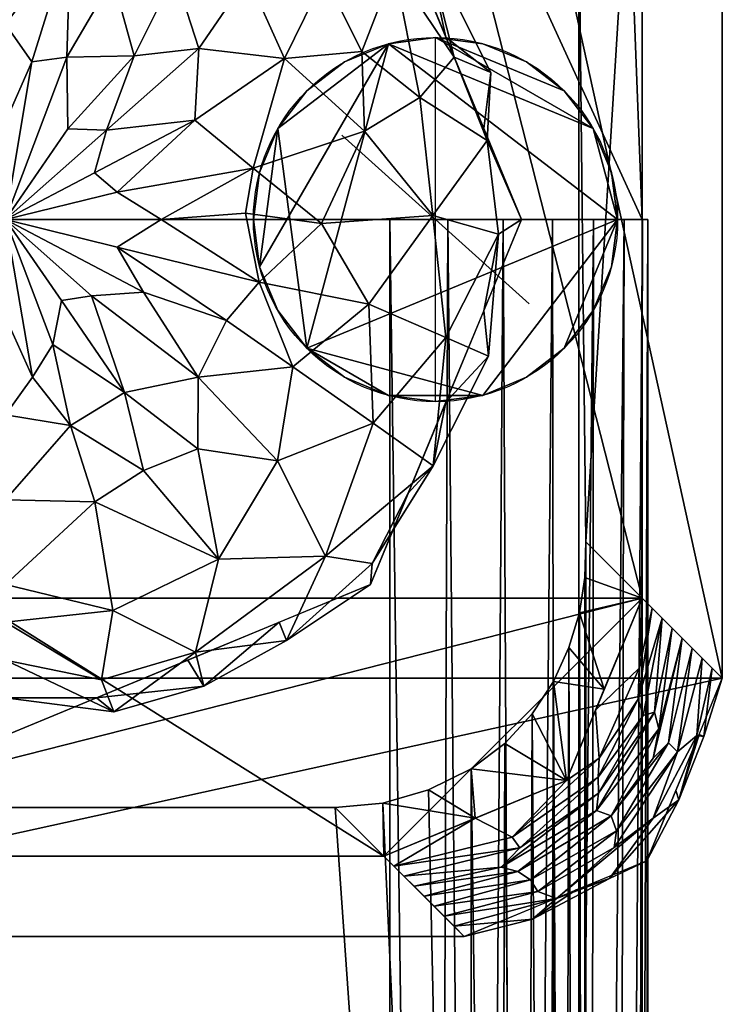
# Model space of a CAD drawing. Header units: millimetres. Extents: x -97 to 34, y -140 to 97.
# Tile 3 of 5: x 1 to 25, y -27 to 7. Entities that reach past the tile are written whole.
import ezdxf

# ---------------------------------------------------------------- set-up
doc = ezdxf.new("R2010")
doc.units = ezdxf.units.MM
doc.layers.add('P-SANR-FIXT', color=6, linetype='Continuous', lineweight=30)

# ---------------------------------------------------------------- blocks, each defined once
blk = doc.blocks.new('FamilyGeomCombination_360695-_3D_')
at = {"layer": 'P-SANR-FIXT'}
mesh = blk.add_polyface(dxfattribs=at)
corners = [(16, 25), (22.364, 22.364), (25, 16), (25, -16), (22.364, -22.364), (16, -25), (-16, -25), (-22.364, -22.364), (-25, -16), (-25, 16), (-22.364, 22.364), (-16, 25)]
mesh.append_faces([[corners[k] for k in face] for face in [(8, 9, 0, 3)]], dxfattribs={"vtx1": -1, "vtx2": -1, "vtx3": -1})
mesh.append_faces([[corners[k] for k in face] for face in [(6, 7, 8, 3)]], dxfattribs={"vtx2": -1, "vtx3": -1})
mesh.append_faces([[corners[k] for k in face] for face in [(0, 1, 2, 3), (9, 10, 11, 0), (3, 4, 5, 6)]], dxfattribs={"vtx3": -1})
mesh = blk.add_polyface(dxfattribs=at)
corners = [(13.2, 22.2, 247), (-13.2, 22.2, 247), (-19.564, 19.564, 247), (-22.2, 13.2, 247), (-22.2, -13.2, 247), (-19.564, -19.564, 247), (-13.2, -22.2, 247), (13.2, -22.2, 247), (19.564, -19.564, 247), (22.2, -13.2, 247), (22.2, 13.2, 247), (19.564, 19.564, 247)]
mesh.append_faces([[corners[k] for k in face] for face in [(0, 3, 4, 9)]], dxfattribs={"vtx0": -1, "vtx2": -1, "vtx3": -1})
mesh.append_faces([[corners[k] for k in face] for face in [(1, 2, 3, 0), (10, 11, 0, 9), (7, 8, 9, 6)]], dxfattribs={"vtx2": -1})
mesh.append_faces([[corners[k] for k in face] for face in [(4, 5, 6, 9)]], dxfattribs={"vtx2": -1, "vtx3": -1})
mesh = blk.add_polyface(dxfattribs=at)
corners = [(22.2, -13.2, 247), (25, -16), (25, 16), (22.2, 13.2, 247)]
mesh.append_faces([[corners[k] for k in face] for face in [(0, 1, 2, 3)]])
mesh = blk.add_polyface(dxfattribs=at)
corners = [(22.2, -13.2, 247), (19.564, -19.564, 247), (13.2, -22.2, 247), (16, -25), (22.364, -22.364), (25, -16), (14.6, -23.6, 123.5), (23.6, -14.6, 123.5), (22.9, -13.9, 185.25), (15.3, -24.3, 61.75), (13.9, -22.9, 185.25), (24.3, -15.3, 61.75), (20.614, -20.614, 154.375), (21.314, -21.314, 92.625), (22.55, -13.55, 216.125), (20.673, -19.445, 200.687), (20.582, -17.107, 247), (20.705, -18.782, 224.727), (13.55, -22.55, 216.125), (17.672, -21.539, 216.763), (17.937, -21.917, 186.805), (14.25, -23.25, 154.375), (22.07, -16.725, 209.81), (22.235, -17.301, 185.112), (23.25, -14.25, 154.375), (17.869, -22.74, 138.937), (21.125, -20.798, 123.5), (18.31, -23.03, 109.402), (14.95, -23.95, 92.625), (23.95, -14.95, 92.625), (18.569, -23.44, 77.188), (22.593, -20.878, 50.33), (19.221, -23.675, 45.324), (15.65, -24.65, 30.875), (23.44, -18.569, 77.188), (19.907, -23.382), (21.063, -22.985, 23.54), (24.65, -15.65, 30.875), (23.382, -19.907), (23.12, -18.25, 105.384), (22.096, -15.644, 230.748), (20.681, -20.005, 177.49), (22.783, -17.762, 138.937), (18.387, -24.404, 18.765), (17.288, -22.583, 163.342), (24.116, -17.992, 46.313), (23.486, -20.237, 25.698), (24.191, -17.954), (22.64, -17.186, 162.052), (16.382, -20.882, 247), (21.229, -21.897, 69.904), (22.59, -18.781, 122.31), (24.352, -18.034, 29.244)]
mesh.append_faces([[corners[k] for k in face] for face in [(11, 45, 37), (37, 52, 5), (9, 30, 28), (38, 46, 4), (4, 36, 35), (7, 39, 29), (0, 40, 14), (3, 43, 33), (5, 52, 47), (8, 48, 24)]], dxfattribs={"vtx0": -1, "vtx1": -1})
mesh.append_faces([[corners[k] for k in face] for face in [(39, 13, 34), (22, 23, 8), (12, 41, 44), (13, 27, 30), (30, 50, 13), (48, 12, 42), (25, 26, 12), (30, 27, 28), (19, 20, 15), (19, 49, 18), (17, 19, 15), (22, 40, 17), (22, 17, 15), (1, 19, 17), (18, 20, 19), (21, 25, 44), (20, 44, 41), (22, 15, 23), (40, 22, 14), (15, 41, 23), (6, 27, 25), (51, 42, 26), (8, 23, 48), (25, 27, 26), (29, 39, 34), (26, 27, 13), (32, 31, 50), (7, 42, 51), (32, 30, 9), (43, 35, 36), (50, 34, 13), (45, 34, 31), (33, 43, 32), (31, 32, 36), (4, 46, 36), (45, 52, 37), (26, 13, 39), (17, 40, 16), (20, 41, 15), (48, 41, 12), (48, 42, 24), (12, 26, 42), (32, 43, 36), (12, 44, 25), (10, 44, 20), (34, 45, 11), (46, 45, 31), (36, 46, 31), (48, 23, 41), (32, 50, 30), (34, 50, 31), (26, 39, 51), (7, 51, 39), (45, 46, 52), (47, 52, 46)]], dxfattribs={"vtx0": -1, "vtx1": -1, "vtx2": -1})
mesh.append_faces([[corners[k] for k in face] for face in [(17, 16, 1), (44, 10, 21), (22, 8, 14), (20, 18, 10), (25, 21, 6), (42, 7, 24), (27, 6, 28), (34, 11, 29), (32, 9, 33), (46, 38, 47), (19, 1, 49)]], dxfattribs={"vtx0": -1, "vtx2": -1})
mesh.append_faces([[corners[k] for k in face] for face in [(2, 18, 49)]], dxfattribs={"vtx1": -1})
mesh.append_faces([[corners[k] for k in face] for face in [(0, 16, 40), (3, 35, 43)]], dxfattribs={"vtx1": -1, "vtx2": -1})
mesh = blk.add_polyface(dxfattribs=at)
corners = [(-13.2, -22.2, 247), (-16, -25), (16, -25), (13.2, -22.2, 247)]
mesh.append_faces([[corners[k] for k in face] for face in [(0, 1, 2, 3)]])
blk = doc.blocks.new('FamilyGeomCombination_363915-_3D_')
at = {"layer": 'P-SANR-FIXT'}
mesh = blk.add_polyface(dxfattribs=at)
corners = [(22.2, 0, 249), (-22.2, 0, 249), (-21.72, 12.72, 256.643), (-21.445, 14.561, 257.749), (-20.769, 16.324, 258.808), (-19.708, 17.941, 259.78), (-18.284, 19.339, 260.62), (-16.538, 20.435, 261.279), (-14.537, 21.144, 261.705), (-12.392, 21.392, 261.854), (12.392, 21.392, 261.854), (14.537, 21.144, 261.705), (16.538, 20.435, 261.279), (18.284, 19.339, 260.62), (19.708, 17.941, 259.78), (20.769, 16.324, 258.808), (21.445, 14.561, 257.749), (21.72, 12.72, 256.643)]
mesh.append_faces([[corners[k] for k in face] for face in [(12, 10, 11)]], dxfattribs={"vtx0": -1})
mesh.append_faces([[corners[k] for k in face] for face in [(14, 10, 13), (17, 10, 16), (0, 10, 17), (2, 9, 1)]], dxfattribs={"vtx0": -1, "vtx1": -1})
mesh.append_faces([[corners[k] for k in face] for face in [(10, 12, 13), (10, 14, 15), (10, 0, 1, 9), (9, 6, 7), (9, 3, 4), (9, 4, 5)]], dxfattribs={"vtx0": -1, "vtx2": -1})
mesh.append_faces([[corners[k] for k in face] for face in [(15, 16, 10), (5, 6, 9), (2, 3, 9)]], dxfattribs={"vtx1": -1, "vtx2": -1})
mesh.append_faces([[corners[k] for k in face] for face in [(7, 8, 9)]], dxfattribs={"vtx2": -1})
mesh = blk.add_polyface(dxfattribs=at)
corners = [(-11, 20, 284), (-17.364, 17.364, 284), (-20, 11, 284), (-20, -88.2, 284), (20, -88.2, 284), (20, 11, 284), (17.364, 17.364, 284), (11, 20, 284)]
mesh.append_faces([[corners[k] for k in face] for face in [(2, 7, 0, 1)]], dxfattribs={"vtx0": -1})
mesh.append_faces([[corners[k] for k in face] for face in [(5, 6, 7, 2)]], dxfattribs={"vtx2": -1, "vtx3": -1})
mesh.append_faces([[corners[k] for k in face] for face in [(2, 3, 4, 5)]], dxfattribs={"vtx3": -1})
mesh = blk.add_polyface(dxfattribs=at)
corners = [(22.2, -13.2, 249), (22.2, 0, 249), (21.72, 12.72, 256.643), (20, 11, 284), (20, -88.2, 284), (20.236, -88.2, 280.251), (20.236, -11.236, 280.251)]
mesh.append_faces([[corners[k] for k in face] for face in [(3, 6, 2)]], dxfattribs={"vtx0": -1, "vtx1": -1})
mesh.append_faces([[corners[k] for k in face] for face in [(1, 2, 6, 0)]], dxfattribs={"vtx1": -1})
mesh.append_faces([[corners[k] for k in face] for face in [(4, 5, 6, 3)]], dxfattribs={"vtx2": -1})
mesh = blk.add_polyface(dxfattribs=at)
corners = [(22.2, -13.2, 249), (19.564, -19.564, 249), (13.2, -22.2, 249), (-13.2, -22.2, 249), (-19.564, -19.564, 249), (-22.2, -13.2, 249), (-22.2, 0, 249), (22.2, 0, 249)]
mesh.append_faces([[corners[k] for k in face] for face in [(2, 0, 1)]], dxfattribs={"vtx0": -1})
mesh.append_faces([[corners[k] for k in face] for face in [(3, 5, 6, 2)]], dxfattribs={"vtx0": -1, "vtx2": -1})
mesh.append_faces([[corners[k] for k in face] for face in [(2, 6, 7, 0)]], dxfattribs={"vtx0": -1, "vtx3": -1})
mesh.append_faces([[corners[k] for k in face] for face in [(4, 5, 3)]], dxfattribs={"vtx1": -1})
mesh = blk.add_polyface(dxfattribs=at)
corners = [(13.2, -22.2, 249), (19.564, -19.564, 249), (22.2, -13.2, 249), (20.236, -11.236, 280.251), (20.206, -12.479, 279.455), (20.015, -13.714, 278.668), (19.654, -14.929, 277.911), (19.112, -16.111, 277.212), (18.369, -17.237, 276.612), (17.412, -18.271, 276.174), (16.244, -19.153, 276), (14.756, -19.894, 276), (13.158, -20.349, 276), (11.503, -20.503, 276), (16.382, -20.882, 249), (20.882, -16.382, 249)]
mesh.append_faces([[corners[k] for k in face] for face in [(14, 12, 0), (10, 1, 9), (1, 10, 14), (12, 14, 11), (8, 1, 7), (7, 15, 6)]], dxfattribs={"vtx0": -1, "vtx1": -1})
mesh.append_faces([[corners[k] for k in face] for face in [(2, 4, 5), (1, 8, 9), (5, 15, 2), (7, 1, 15), (15, 5, 6)]], dxfattribs={"vtx0": -1, "vtx2": -1})
mesh.append_faces([[corners[k] for k in face] for face in [(13, 0, 12), (3, 4, 2)]], dxfattribs={"vtx1": -1})
mesh.append_faces([[corners[k] for k in face] for face in [(10, 11, 14)]], dxfattribs={"vtx1": -1, "vtx2": -1})
mesh = blk.add_polyface(dxfattribs=at)
corners = [(20.236, -88.2, 280.251), (20.185, -88.2, 279.321), (19.922, -88.2, 278.428), (19.458, -88.2, 277.62), (18.821, -88.2, 276.941), (18.043, -88.2, 276.428), (17.169, -88.2, 276.108), (16.244, -88.2, 276), (16.244, -19.153, 276), (17.412, -18.271, 276.174), (18.369, -17.237, 276.612), (19.112, -16.111, 277.212), (19.654, -14.929, 277.911), (20.015, -13.714, 278.668), (20.206, -12.479, 279.455), (20.236, -11.236, 280.251)]
mesh.append_faces([[corners[k] for k in face] for face in [(6, 9, 5), (3, 12, 2), (12, 3, 11)]], dxfattribs={"vtx0": -1, "vtx1": -1})
mesh.append_faces([[corners[k] for k in face] for face in [(11, 3, 4)]], dxfattribs={"vtx0": -1, "vtx2": -1})
mesh.append_faces([[corners[k] for k in face] for face in [(8, 9, 6), (10, 11, 4), (9, 10, 5), (4, 5, 10), (12, 13, 2), (13, 14, 1), (1, 2, 13), (0, 1, 14)]], dxfattribs={"vtx1": -1, "vtx2": -1})
mesh.append_faces([[corners[k] for k in face] for face in [(6, 7, 8), (14, 15, 0)]], dxfattribs={"vtx2": -1})
mesh = blk.add_polyface(dxfattribs=at)
corners = [(16.244, -88.2, 276), (-16.244, -88.2, 276), (-16.244, -19.153, 276), (-14.756, -19.894, 276), (-13.158, -20.349, 276), (-11.503, -20.503, 276), (11.503, -20.503, 276), (13.158, -20.349, 276), (14.756, -19.894, 276), (16.244, -19.153, 276)]
mesh.append_faces([[corners[k] for k in face] for face in [(4, 1, 3)]], dxfattribs={"vtx0": -1, "vtx1": -1})
mesh.append_faces([[corners[k] for k in face] for face in [(1, 4, 5), (0, 6, 7)]], dxfattribs={"vtx0": -1, "vtx2": -1})
mesh.append_faces([[corners[k] for k in face] for face in [(2, 3, 1)]], dxfattribs={"vtx1": -1})
mesh.append_faces([[corners[k] for k in face] for face in [(7, 8, 0)]], dxfattribs={"vtx1": -1, "vtx2": -1})
mesh.append_faces([[corners[k] for k in face] for face in [(5, 6, 0, 1)]], dxfattribs={"vtx1": -1, "vtx3": -1})
mesh.append_faces([[corners[k] for k in face] for face in [(8, 9, 0)]], dxfattribs={"vtx2": -1})
mesh = blk.add_polyface(dxfattribs=at)
corners = [(13.2, -22.2, 249), (11.503, -20.503, 276), (-11.503, -20.503, 276), (-13.2, -22.2, 249)]
mesh.append_faces([[corners[k] for k in face] for face in [(0, 1, 2, 3)]])
blk = doc.blocks.new('FamilyGeomCombination_364013-_3D_')
at = {"layer": 'P-SANR-FIXT'}
mesh = blk.add_polyface(dxfattribs=at)
corners = [(22.2, 0, 247), (22.398, 0, 238.715), (22.214, 0, 236.678), (21.575, 0, 234.734), (20.513, 0, 232.985), (19.084, 0, 231.521), (17.361, 0, 230.418), (15.434, 0, 229.733), (13.401, 0, 229.5), (-13.401, 0, 229.5), (-15.434, 0, 229.733), (-17.361, 0, 230.418), (-19.084, 0, 231.521), (-20.513, 0, 232.985), (-21.575, 0, 234.734), (-22.214, 0, 236.678), (-22.398, 0, 238.715), (-22.2, 0, 247)]
mesh.append_faces([[corners[k] for k in face] for face in [(8, 0, 1, 3)]], dxfattribs={"vtx0": -1, "vtx2": -1, "vtx3": -1})
mesh.append_faces([[corners[k] for k in face] for face in [(12, 13, 11)]], dxfattribs={"vtx1": -1})
mesh.append_faces([[corners[k] for k in face] for face in [(16, 17, 9, 13)]], dxfattribs={"vtx1": -1, "vtx2": -1, "vtx3": -1})
mesh.append_faces([[corners[k] for k in face] for face in [(8, 9, 17, 0), (7, 8, 3, 4)]], dxfattribs={"vtx1": -1, "vtx3": -1})
mesh.append_faces([[corners[k] for k in face] for face in [(14, 15, 16, 13), (1, 2, 3), (5, 6, 7, 4)]], dxfattribs={"vtx2": -1})
mesh.append_faces([[corners[k] for k in face] for face in [(9, 10, 11, 13)]], dxfattribs={"vtx2": -1, "vtx3": -1})
mesh = blk.add_polyface(dxfattribs=at)
corners = [(22.2, -140, 247), (22.2, 0, 247), (-22.2, 0, 247), (-22.2, -140, 247)]
mesh.append_faces([[corners[k] for k in face] for face in [(0, 1, 2, 3)]])
mesh = blk.add_polyface(dxfattribs=at)
corners = [(13.401, 0, 229.5), (13.401, -115, 229.5), (-13.401, -115, 229.5), (-13.401, 0, 229.5)]
mesh.append_faces([[corners[k] for k in face] for face in [(0, 1, 2, 3)]])
mesh = blk.add_polyface(dxfattribs=at)
corners = [(13.401, 0, 229.5), (15.434, 0, 229.733), (17.361, 0, 230.418), (19.084, 0, 231.521), (20.513, 0, 232.985), (21.575, 0, 234.734), (22.214, 0, 236.678), (22.398, 0, 238.715), (22.398, -136.941, 238.715), (22.295, -133.157, 237.126), (21.914, -129.476, 235.58), (21.266, -126.012, 234.125), (20.372, -122.874, 232.807), (19.259, -120.161, 231.668), (17.963, -117.957, 230.742), (16.524, -116.332, 230.059), (14.987, -115.336, 229.641), (13.401, -115, 229.5)]
mesh.append_faces([[corners[k] for k in face] for face in [(16, 1, 15), (11, 6, 10)]], dxfattribs={"vtx0": -1, "vtx1": -1})
mesh.append_faces([[corners[k] for k in face] for face in [(16, 0, 1), (15, 1, 2), (14, 2, 3), (12, 4, 5), (11, 5, 6), (10, 6, 7), (4, 12, 13)]], dxfattribs={"vtx0": -1, "vtx2": -1})
mesh.append_faces([[corners[k] for k in face] for face in [(8, 9, 7)]], dxfattribs={"vtx1": -1})
mesh.append_faces([[corners[k] for k in face] for face in [(14, 15, 2), (13, 14, 3), (3, 4, 13), (11, 12, 5), (9, 10, 7)]], dxfattribs={"vtx1": -1, "vtx2": -1})
mesh.append_faces([[corners[k] for k in face] for face in [(16, 17, 0)]], dxfattribs={"vtx2": -1})
mesh = blk.add_polyface(dxfattribs=at)
corners = [(22.398, 0, 238.715), (22.2, 0, 247), (22.2, -140, 247), (22.368, -140, 240), (22.398, -136.941, 238.715)]
mesh.append_faces([[corners[k] for k in face] for face in [(2, 3, 4)]], dxfattribs={"vtx2": -1})
mesh.append_faces([[corners[k] for k in face] for face in [(4, 0, 1, 2)]], dxfattribs={"vtx3": -1})

msp = doc.modelspace()

# ---------------------------------------------------------------- linework, layer by layer
at = {"color": 94, "lineweight": 30}
for p, q in [((15, -6.35, -25), (15, 6.35, -25)), ((21.35, 0, -25), (8.65, 0, -25))]:
    msp.add_line(p, q, dxfattribs=at)
at = {"color": 5, "lineweight": 30}
msp.add_line((15, 0, -25), (15, 0, 78.632), dxfattribs=at)
msp.add_polyline3d([(15, 0, 96.92), (11.737, 2.942, 78.632), (18.263, -2.942, 78.632), (15, 0, 96.92)], dxfattribs=at)
at = {"color": 94, "lineweight": 30}
msp.add_circle((15, 0, -25), 6.35, dxfattribs=at)

# ---------------------------------------------------------------- block references
at = {"color": 9, "lineweight": 30}
msp.add_blockref('FamilyGeomCombination_360695-_3D_', (0, 0), dxfattribs=at)
at = {"layer": 'P-SANR-FIXT'}
for name in ['FamilyGeomCombination_363915-_3D_', 'FamilyGeomCombination_364013-_3D_']:
    msp.add_blockref(name, (0, 0), dxfattribs=at)

# ---------------------------------------------------------------- meshes
mesh = msp.add_polyface(dxfattribs=at)
corners = [(0, 18, 247), (12.728, 12.728, 247), (18, 0, 247), (12.728, -12.728, 247), (0, -18, 247), (0, 0, 247)]
mesh.append_faces([[corners[k] for k in face] for face in [(3, 4, 5, 2)]], dxfattribs={"vtx2": -1})
mesh.append_faces([[corners[k] for k in face] for face in [(5, 0, 1, 2)]], dxfattribs={"vtx3": -1})
mesh = msp.add_polyface(dxfattribs=at)
corners = [(0, 0, 265), (0, -12.728, 259.728), (0, -18, 247), (12.728, -12.728, 247), (18, 0, 247), (12.728, 12.728, 247), (0, 18, 247), (0, 12.728, 259.728), (0, 0, 265), (0, 0, 265), (0, 0, 265), (0, 0, 265), (0, 0, 265), (0, 0, 265), (0, 0, 265), (0, 0, 265), (0, 0, 265), (0, 0, 265), (0, 0, 265), (0, 0, 265), (0, 0, 265), (9.494, -8.411, 259.772), (12.529, 3.088, 259.549), (5.906, 8.556, 261.694), (8.85, -2.181, 262.521), (0, -6.814, 262.178), (6.602, 3.465, 263.383), (4.16, -6.026, 263.443), (0, 6.814, 262.178), (2.149, 5.667, 263.949), (4.813, -2.526, 264.16), (5.435, 0, 264.16), (3.526, 3.124, 264.373), (1.652, -4.355, 264.387), (3.123, -9.841, 261.745), (6.63, -15.086, 254.242), (3.895, -0.96, 264.547), (3.003, -2.66, 264.547), (6.725, -5.491, 262.768), (3.895, 0.96, 264.547), (8.636, 1.79, 262.691), (15.365, -4.113, 255.427), (2.183, 3.162, 264.585), (0, -3.407, 263.589), (0, 3.407, 263.589), (10.026, -5.132, 261.04), (12.825, -7.099, 257.447), (15.364, -6.364, 247), (11.161, -11.738, 254.853), (14.918, -8.593, 252.254), (12.674, -2.956, 259.436), (14.906, 0.141, 257.089), (15.364, 6.364, 247), (15.645, 5.661, 253.87), (11.134, 8.472, 258.325), (6.756, 14.901, 254.505), (17.199, -0.506, 252.285), (3.111, 1.633, 264.654), (0.944, -5.502, 264.112), (11.028, -0.141, 261.225), (1.952, -2.828, 264.669), (0.928, 5.505, 264.112), (2.267, 9.834, 261.904), (3.817, 13.406, 258.389), (0, 15.364, 253.364), (7.427, 11.892, 258.288), (11.094, 12.121, 254.349), (2.27, -7.182, 263.348), (6.364, 15.364, 247), (6.751, 5.967, 262.583), (9.736, 5.617, 261.059), (7.428, -11.84, 258.343), (0, -15.364, 253.364), (6.364, -15.364, 247), (9.806, -14.676, 250.531), (3.742, -13.631, 258.145), (16.682, 3.182, 247), (16.925, 5.134, 250.347), (14.629, 9.718, 250.945), (16.804, 2.756, 252.834), (9.614, 14.782, 250.615), (16.853, -4.769, 251.151), (12.426, 5.862, 258.629), (14.448, 4.258, 256.855), (12.789, -11.994, 251.072), (14.046, -9.546, 247), (8.455, 8.466, 260.447), (9.522, 10.441, 258.15), (6.105, 16.474, 250.914), (3.566, 16.308, 253.733), (3.182, 16.682, 247), (0, 16.589, 250.407), (3.11, 17.328, 250.75), (4.496, 5.706, 263.469), (13.563, 8.775, 254.94), (0, -9.771, 260.953), (6.707, -7.994, 261.667), (4.817, -8.751, 261.974), (7.706, -3.521, 262.882), (8.378, 0.226, 262.93), (0, 9.771, 260.953), (3.745, 8.406, 262.47), (5.178, 10.856, 260.391), (0, 14.046, 256.546), (3.779, -17.168, 250.87), (9.546, -14.046, 247), (0, -14.046, 256.546), (14.046, 9.546, 247), (12.356, 12.486, 250.929), (9.546, 14.046, 247), (16.682, -3.182, 247), (6.917, -16.277, 250.351), (3.353, -16.053, 254.419), (0, -16.682, 250.182), (3.182, -16.682, 247)]
mesh.append_faces([[corners[k] for k in face] for face in [(60, 37, 18), (39, 57, 13), (33, 60, 19), (114, 113, 2)]], dxfattribs={"vtx0": -1})
mesh.append_faces([[corners[k] for k in face] for face in [(25, 58, 43), (105, 111, 73), (44, 61, 28), (20, 58, 33), (9, 61, 44), (64, 92, 91), (6, 92, 90), (95, 67, 25), (103, 89, 64), (3, 74, 105), (5, 78, 107), (73, 111, 114)]], dxfattribs={"vtx0": -1, "vtx1": -1})
mesh.append_faces([[corners[k] for k in face] for face in [(104, 114, 111), (48, 71, 35), (36, 24, 31), (33, 27, 60), (38, 45, 98), (55, 63, 65), (56, 81, 110), (56, 79, 51), (33, 67, 27), (82, 54, 70), (24, 45, 50), (69, 32, 26), (89, 63, 55), (46, 45, 21), (67, 33, 58), (39, 40, 26), (61, 62, 28), (70, 54, 86), (24, 50, 59), (98, 45, 24), (30, 37, 38), (93, 29, 42), (1, 75, 34), (75, 35, 71), (71, 96, 97), (49, 41, 46), (36, 30, 98), (27, 96, 38), (27, 38, 37), (38, 21, 45), (40, 39, 31), (57, 39, 26), (99, 24, 59), (40, 22, 70), (50, 46, 41), (51, 22, 59), (32, 69, 93), (45, 46, 50), (48, 46, 21), (41, 81, 56), (71, 48, 21), (74, 48, 35), (49, 84, 85), (46, 48, 49), (84, 48, 74), (51, 50, 41), (59, 22, 40), (41, 56, 51), (94, 83, 53), (62, 63, 7), (77, 78, 53), (23, 93, 69), (66, 55, 65), (88, 80, 68), (41, 49, 81), (32, 57, 26), (67, 58, 25), (59, 50, 51), (99, 59, 40), (37, 60, 27), (62, 61, 29), (29, 101, 62), (102, 101, 23), (62, 101, 102), (86, 65, 23), (80, 88, 55), (89, 103, 63), (65, 86, 87), (78, 94, 53), (80, 55, 66), (97, 96, 27), (67, 34, 97), (70, 69, 26), (89, 88, 92), (86, 23, 69), (40, 70, 26), (82, 70, 22), (96, 21, 38), (104, 112, 72), (67, 95, 34), (74, 3, 84), (111, 105, 74), (111, 35, 104), (34, 75, 71), (78, 77, 52), (77, 79, 76), (79, 77, 53), (94, 66, 54), (79, 53, 83), (79, 56, 4), (108, 80, 66), (49, 47, 81), (83, 82, 22), (82, 83, 94), (22, 51, 83), (79, 83, 51), (49, 48, 84), (70, 86, 69), (86, 54, 87), (54, 66, 87), (66, 65, 87), (89, 55, 88), (112, 104, 35), (64, 89, 92), (88, 90, 92), (93, 23, 101), (32, 93, 42), (66, 94, 78), (82, 94, 54), (71, 21, 96), (67, 97, 27), (71, 97, 34), (36, 98, 24), (38, 98, 30), (40, 31, 99), (24, 99, 31), (93, 101, 29), (23, 65, 102), (65, 63, 102), (62, 102, 63), (66, 78, 108), (5, 108, 78), (5, 80, 108), (35, 111, 74), (113, 114, 104), (35, 75, 112), (106, 112, 75)]], dxfattribs={"vtx0": -1, "vtx1": -1, "vtx2": -1})
mesh.append_faces([[corners[k] for k in face] for face in [(61, 9, 29), (62, 7, 100), (78, 52, 107), (81, 47, 110), (80, 5, 109), (84, 3, 85), (88, 68, 90), (104, 72, 113), (75, 1, 106)]], dxfattribs={"vtx0": -1, "vtx2": -1})
mesh.append_faces([[corners[k] for k in face] for face in [(17, 37, 30), (12, 57, 32), (14, 31, 39)]], dxfattribs={"vtx1": -1})
mesh.append_faces([[corners[k] for k in face] for face in [(20, 43, 58), (76, 52, 77), (4, 76, 79), (106, 72, 112), (110, 4, 56), (85, 47, 49), (6, 91, 92), (95, 1, 34), (100, 28, 62), (103, 7, 63), (109, 68, 80)]], dxfattribs={"vtx1": -1, "vtx2": -1})
mesh.append_faces([[corners[k] for k in face] for face in [(36, 16, 30), (42, 11, 32), (31, 15, 36), (29, 10, 42)]], dxfattribs={"vtx2": -1})
mesh = msp.add_polyface(dxfattribs=at)
corners = [(15, 6.35, -25), (16.644, 6.134, -25), (18.175, 5.499, -25), (19.49, 4.49, -25), (20.499, 3.175, -25), (21.134, 1.644, -25), (21.35, 0, -25), (21.134, -1.644, -25), (20.499, -3.175, -25), (19.49, -4.49, -25), (18.175, -5.499, -25), (16.644, -6.134, -25), (15, -6.35, -25), (13.356, -6.134, -25), (11.825, -5.499, -25), (10.51, -4.49, -25), (9.501, -3.175, -25), (8.866, -1.644, -25), (8.65, 0, -25), (8.866, 1.644, -25), (9.501, 3.175, -25), (10.51, 4.49, -25), (11.825, 5.499, -25), (13.356, 6.134, -25)]
mesh.append_faces([[corners[k] for k in face] for face in [(9, 6, 7, 8), (15, 13, 14)]], dxfattribs={"vtx0": -1})
mesh.append_faces([[corners[k] for k in face] for face in [(6, 23, 4, 5)]], dxfattribs={"vtx0": -1, "vtx1": -1})
mesh.append_faces([[corners[k] for k in face] for face in [(15, 6, 11, 13), (23, 6, 15, 20)]], dxfattribs={"vtx0": -1, "vtx1": -1, "vtx2": -1, "vtx3": -1})
mesh.append_faces([[corners[k] for k in face] for face in [(0, 3, 4, 23)]], dxfattribs={"vtx0": -1, "vtx2": -1})
mesh.append_faces([[corners[k] for k in face] for face in [(21, 22, 23, 20), (18, 19, 20, 17), (11, 12, 13)]], dxfattribs={"vtx2": -1})
mesh.append_faces([[corners[k] for k in face] for face in [(9, 10, 11, 6), (15, 16, 17, 20)]], dxfattribs={"vtx2": -1, "vtx3": -1})
mesh.append_faces([[corners[k] for k in face] for face in [(0, 1, 2, 3)]], dxfattribs={"vtx3": -1})
mesh = msp.add_polyface(dxfattribs=at)
corners = [(15, 6.35), (13.356, 6.134), (11.825, 5.499), (10.51, 4.49), (9.501, 3.175), (8.866, 1.644), (8.65, 0), (8.866, -1.644), (9.501, -3.175), (10.51, -4.49), (11.825, -5.499), (13.356, -6.134), (15, -6.35), (16.644, -6.134), (18.175, -5.499), (19.49, -4.49), (20.499, -3.175), (21.134, -1.644), (21.35, 0), (21.134, 1.644), (20.499, 3.175), (19.49, 4.49), (18.175, 5.499), (16.644, 6.134)]
mesh.append_faces([[corners[k] for k in face] for face in [(13, 11, 12)]], dxfattribs={"vtx0": -1})
mesh.append_faces([[corners[k] for k in face] for face in [(11, 13, 9, 10)]], dxfattribs={"vtx0": -1, "vtx1": -1})
mesh.append_faces([[corners[k] for k in face] for face in [(7, 1, 4), (1, 18, 20, 0)]], dxfattribs={"vtx0": -1, "vtx1": -1, "vtx2": -1})
mesh.append_faces([[corners[k] for k in face] for face in [(1, 9, 13, 18)]], dxfattribs={"vtx0": -1, "vtx1": -1, "vtx2": -1, "vtx3": -1})
mesh.append_faces([[corners[k] for k in face] for face in [(0, 20, 21)]], dxfattribs={"vtx0": -1, "vtx2": -1})
mesh.append_faces([[corners[k] for k in face] for face in [(17, 18, 15, 16)]], dxfattribs={"vtx1": -1})
mesh.append_faces([[corners[k] for k in face] for face in [(22, 23, 0, 21), (18, 19, 20)]], dxfattribs={"vtx2": -1})
mesh.append_faces([[corners[k] for k in face] for face in [(7, 8, 9, 1), (13, 14, 15, 18)]], dxfattribs={"vtx2": -1, "vtx3": -1})
mesh.append_faces([[corners[k] for k in face] for face in [(4, 5, 6, 7), (1, 2, 3, 4)]], dxfattribs={"vtx3": -1})
mesh = msp.add_polyface(dxfattribs=at)
corners = [(15, -6.35), (13.356, -6.134), (11.825, -5.499), (10.51, -4.49), (9.501, -3.175), (8.866, -1.644), (8.65, 0), (8.866, 1.644), (9.501, 3.175), (10.51, 4.49), (11.825, 5.499), (13.356, 6.134), (15, 6.35), (15, 6.35, -25), (13.356, 6.134, -25), (11.825, 5.499, -25), (10.51, 4.49, -25), (9.501, 3.175, -25), (8.866, 1.644, -25), (8.65, 0, -25), (8.866, -1.644, -25), (9.501, -3.175, -25), (10.51, -4.49, -25), (11.825, -5.499, -25), (13.356, -6.134, -25), (15, -6.35, -25)]
mesh.append_faces([[corners[k] for k in face] for face in [(13, 14, 11, 12), (0, 1, 24, 25)]], dxfattribs={"vtx1": -1})
mesh.append_faces([[corners[k] for k in face] for face in [(14, 15, 10, 11), (16, 17, 8, 9), (15, 16, 9, 10), (17, 18, 7, 8), (6, 7, 18, 19), (19, 20, 5, 6), (20, 21, 4, 5), (22, 23, 2, 3), (21, 22, 3, 4), (23, 24, 1, 2)]], dxfattribs={"vtx1": -1, "vtx3": -1})
mesh = msp.add_polyface(dxfattribs=at)
corners = [(15, 6.35), (16.644, 6.134), (18.175, 5.499), (19.49, 4.49), (20.499, 3.175), (21.134, 1.644), (21.35, 0), (21.134, -1.644), (20.499, -3.175), (19.49, -4.49), (18.175, -5.499), (16.644, -6.134), (15, -6.35), (15, -6.35, -25), (16.644, -6.134, -25), (18.175, -5.499, -25), (19.49, -4.49, -25), (20.499, -3.175, -25), (21.134, -1.644, -25), (21.35, 0, -25), (21.134, 1.644, -25), (20.499, 3.175, -25), (19.49, 4.49, -25), (18.175, 5.499, -25), (16.644, 6.134, -25), (15, 6.35, -25)]
mesh.append_faces([[corners[k] for k in face] for face in [(13, 14, 11, 12), (0, 1, 24, 25)]], dxfattribs={"vtx1": -1})
mesh.append_faces([[corners[k] for k in face] for face in [(14, 15, 10, 11), (16, 17, 8, 9), (15, 16, 9, 10), (17, 18, 7, 8), (6, 7, 18, 19), (19, 20, 5, 6), (20, 21, 4, 5), (22, 23, 2, 3), (21, 22, 3, 4), (23, 24, 1, 2)]], dxfattribs={"vtx1": -1, "vtx3": -1})

doc.saveas('drawing.dxf')
